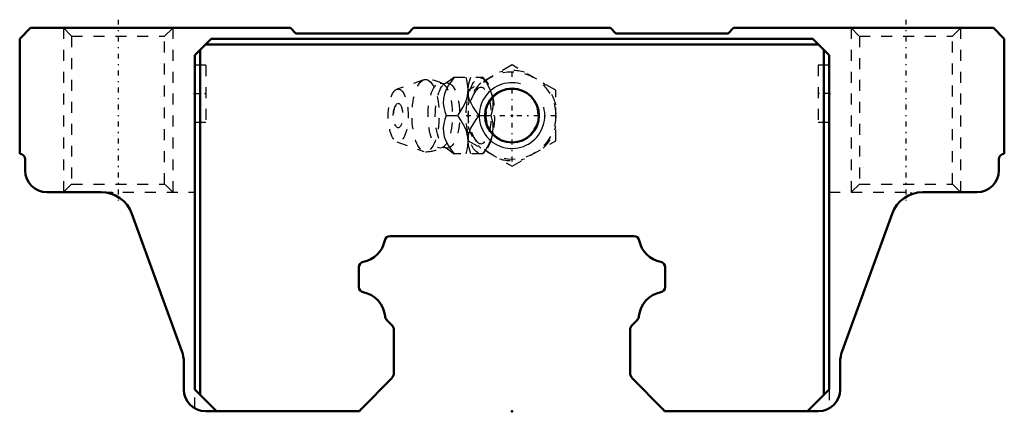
# Model space of a CAD drawing. Header units: millimetres. Extents: x -45 to 45, y 7 to 42.8.
import ezdxf

# ---------------------------------------------------------------- set-up
doc = ezdxf.new("R2010")
doc.units = ezdxf.units.MM
doc.linetypes.add('Center', pattern=[1.5, 0.45, -0.5, 0.05, -0.5])
doc.linetypes.add('Dashed', pattern=[2, 1, -1])
for name, color, linetype, lineweight in [('2d ConnectionPoints', 7, 'Continuous', 50), ('AM_0', 7, 'Continuous', 50), ('AM_5', 3, 'Continuous', 25), ('AM_7', 7, 'Center', 25), ('AM_9', 6, 'Dashed', 25)]:
    doc.layers.add(name, color=color, linetype=linetype, lineweight=lineweight)

# ---------------------------------------------------------------- blocks, each defined once
blk = doc.blocks.new('1_B_M6F_SHS_grease_nipple_joint_0_in_SHS30C1SS_GK__BLOCK_B_M6F1__2')
at = {"layer": 'AM_5', "linetype": 'Dashed'}
blk.add_arc((0, 34), 2.386, 75, 15, dxfattribs=at)
at = {"layer": 'AM_7'}
for p, q in [((0, 29.8), (0, 38.2)), ((-4.2, 34), (4.2, 34))]:
    blk.add_line(p, q, dxfattribs=at)
at = {"layer": 'AM_9'}
for p, q in [((0, 38.619), (-4, 36.309)), ((4, 36.309), (0, 38.619)), ((-8.065, 37.271), (-10.522, 36.403)), ((-5.317, 37.5), (-2.667, 37.5)), ((-2.371, 37.151), (-2.667, 37.5)), ((-4, 36.309), (-4, 31.691)), ((4, 31.691), (4, 36.309)), ((-6.03, 34), (-4.96, 34)), ((-3.002, 34), (-1.932, 34)), ((-10.522, 31.597), (-8.065, 30.729)), ((-4, 31.691), (0, 29.381)), ((0, 29.381), (4, 31.691)), ((-2.667, 30.5), (-2.371, 30.849)), ((-2.667, 30.5), (-5.317, 30.5))]:
    blk.add_line(p, q, dxfattribs=at)
for points in [[(-6.128, 36.908), (-6.13, 36.907), (-6.155, 36.896), (-6.202, 36.886), (-6.268, 36.886), (-6.316, 36.897), (-6.341, 36.907), (-6.341, 36.907)], [(-5.273, 37.5), (-5.544, 37.136), (-5.795, 36.763), (-6.013, 36.378), (-6.18, 35.969), (-6.273, 35.554), (-6.286, 35.146), (-6.236, 34.75), (-6.145, 34.371), (-6.03, 34)], [(-5.315, 37.503), (-5.433, 37.395), (-5.605, 37.253), (-5.808, 37.105), (-6.042, 36.957), (-6.126, 36.909)], [(-4.013, 36.311), (-4.013, 36.378), (-4.026, 36.66), (-4.092, 37.086), (-4.203, 37.5)], [(-4.014, 36.369), (-3.965, 36.75), (-3.874, 37.129), (-3.759, 37.5)], [(-2.689, 37.5), (-2.435, 37.141), (-2.208, 36.771), (-2.012, 36.375), (-1.865, 35.97), (-1.796, 35.689), (-1.755, 35.409), (-1.742, 35.122), (-1.755, 34.84), (-1.821, 34.414), (-1.932, 34)], [(-4.96, 34), (-4.706, 34.359), (-4.479, 34.729), (-4.283, 35.125), (-4.136, 35.53), (-4.067, 35.811), (-4.026, 36.091), (-4.013, 36.311)], [(-4.001, 35.936), (-4.002, 35.946), (-4.016, 36.333)], [(-3.002, 34), (-3.399, 34.546), (-3.581, 34.83), (-3.742, 35.122), (-3.908, 35.525), (-4.001, 35.936)], [(-6.03, 34), (-6.143, 33.636), (-6.234, 33.263), (-6.285, 32.878), (-6.275, 32.469), (-6.188, 32.054), (-6.024, 31.646), (-5.803, 31.25), (-5.548, 30.871), (-5.273, 30.5)], [(-4.013, 31.689), (-4.04, 32.03), (-4.093, 32.311), (-4.174, 32.591), (-4.284, 32.878), (-4.419, 33.16), (-4.669, 33.586), (-4.96, 34)], [(-4.003, 32.052), (-3.917, 32.446), (-3.756, 32.851), (-3.532, 33.25), (-3.277, 33.629), (-3.002, 34)], [(-1.932, 34), (-1.833, 33.641), (-1.767, 33.271), (-1.742, 32.875), (-1.77, 32.47), (-1.822, 32.189), (-1.903, 31.909), (-2.013, 31.622), (-2.148, 31.34), (-2.398, 30.914), (-2.689, 30.5)], [(-4.203, 30.5), (-4.104, 30.859), (-4.038, 31.229), (-4.013, 31.625), (-4.013, 31.689)], [(-4.014, 31.634), (-4.006, 32.025), (-4.003, 32.052)], [(-3.759, 30.5), (-3.92, 31.046), (-3.979, 31.33), (-4.013, 31.618)], [(-6.342, 31.093), (-6.328, 31.099), (-6.29, 31.11), (-6.231, 31.116), (-6.169, 31.107), (-6.136, 31.096), (-6.128, 31.092)], [(-6.131, 31.094), (-6.125, 31.091), (-5.893, 30.951), (-5.687, 30.809), (-5.509, 30.67), (-5.358, 30.538), (-5.312, 30.495)]]:
    blk.add_lwpolyline(points, dxfattribs=at)
blk.add_circle((0, 34), 4, dxfattribs=at)
for centre, radius, start, end in [((0, 34), 4.12, 73.86243, 106.13757), ((-7.903, 34), 3.3, 61.76048, 90), ((0, 34), 4.12, 133.86243, 166.13757), ((0, 34), 4.12, 13.86243, 46.13757), ((-9.071, 34), 1.82, 148.36971, 211.63029), ((0, 34), 4.12, 193.86243, 226.13757), ((0, 34), 4.12, 313.86243, 346.13757), ((-7.903, 34), 3.3, 270, 298.23952), ((0, 34), 4.12, 253.86243, 286.13757)]:
    blk.add_arc(centre, radius, start, end, dxfattribs=at)
for centre, major_axis in [((-7.903, 34), (0, 3.3)), ((-6.561, 34), (0, 2.965)), ((-5.9, 34), (0, 2.971)), ((-2.893, 34), (0, 3.445)), ((-10.403, 34), (0, 2.424)), ((-10.403, 34), (0, 1.117))]:
    blk.add_ellipse(centre, major_axis=major_axis, ratio=0.374607, dxfattribs=at)
blk.add_ellipse((-2.841, 34), major_axis=(0, -2.572), ratio=0.374607, start_param=5.781061, end_param=9.926902, dxfattribs=at)
blk = doc.blocks.new('2_SHS30CSSB_M6F1_Slide25_55_0_in_SHS30C1SS_GK__BLOCK_B_M6F1__2')
at = {"layer": 'AM_0'}
for p, q in [((-45, 41), (-44, 42)), ((-44, 42), (-20.25, 42)), ((-20.25, 42), (-19.75, 41.5)), ((-19.75, 41.5), (-9.5, 41.5)), ((-9.5, 41.5), (-9, 42)), ((-9, 42), (9, 42)), ((9, 42), (9.5, 41.5)), ((9.5, 41.5), (19.75, 41.5)), ((19.75, 41.5), (20.25, 42)), ((20.25, 42), (44, 42)), ((44, 42), (45, 41)), ((-45, 30.5), (-45, 41)), ((-27.5, 41), (-29, 39.5)), ((-28, 40.5), (28, 40.5)), ((27.5, 41), (-27.5, 41)), ((29, 39.5), (27.5, 41)), ((45, 41), (45, 30.5)), ((-28.5, 40), (-28.5, 8.5)), ((28.5, 40), (28.5, 8.5)), ((-29, 39.5), (-29, 9)), ((29, 39.5), (29, 9)), ((-44.5, 29), (-44.5, 30)), ((44.5, 30), (44.5, 29)), ((-37.56, 27), (-42.5, 27)), ((42.5, 27), (37.56, 27)), ((-30.181, 12.497), (-34.741, 25.026)), ((34.741, 25.026), (30.181, 12.497)), ((-11.147, 23), (11.147, 23)), ((-14, 18.352), (-14, 20.148)), ((14, 20.148), (14, 18.352)), ((-11.005, 14.907), (-11.458, 15.36)), ((11.458, 15.36), (11.005, 14.907)), ((-10.8, 10.491), (-10.8, 14.412)), ((10.8, 14.412), (10.8, 10.491)), ((-30, 9), (-30, 11.471)), ((30, 11.471), (30, 9)), ((-13.796, 7.204), (-11.006, 9.994)), ((11.006, 9.994), (13.796, 7.204)), ((-29, 9), (-27, 7)), ((27, 7), (29, 9)), ((-13.937, 7), (-28, 7)), ((28, 7), (13.937, 7))]:
    blk.add_line(p, q, dxfattribs=at)
blk.add_circle((0, 34), 2.459, dxfattribs=at)
for centre, radius, start, end in [((-45, 30), 0.5, 360, 90), ((45, 30), 0.5, 90, 180), ((-42.5, 29), 2, 180, 270), ((42.5, 29), 2, 270, 360), ((-37.56, 24), 3, 20, 90), ((37.56, 24), 3, 90, 160), ((-14.046, 23.051), 2.453, 280.64969, 349.25554), ((-11.155, 22.512), 0.488, 89.11394, 170.41725), ((11.155, 22.512), 0.488, 9.58275, 90.88606), ((14.046, 23.051), 2.453, 190.74446, 259.35031), ((-13.507, 20.154), 0.493, 99.95684, 180.69538), ((13.507, 20.154), 0.493, 359.30462, 80.04316), ((-13.502, 18.35), 0.498, 179.763, 259.58938), ((13.502, 18.35), 0.498, 280.41062, 0.237), ((-14.042, 15.453), 2.449, 5.06269, 79.4205), ((14.042, 15.453), 2.449, 100.5795, 174.93731), ((-11.128, 15.703), 0.476, 184.07436, 226.06755), ((11.128, 15.703), 0.476, 313.93245, 355.92564), ((-11.484, 14.419), 0.684, 359.45664, 45.54422), ((11.484, 14.419), 0.684, 134.45578, 180.54336), ((-33, 11.471), 3, 0, 20), ((33, 11.471), 3, 160, 180), ((-11.502, 10.491), 0.702, 315.00001, 359.99998), ((11.502, 10.491), 0.702, 180.00002, 224.99999), ((-28, 9), 2, 180, 270), ((28, 9), 2, 270, 0), ((-13.302, 6.711), 0.698, 134.99997, 155.52858), ((13.302, 6.711), 0.698, 24.47142, 45.00003)]:
    blk.add_arc(centre, radius, start, end, dxfattribs=at)
at = {"layer": 'AM_5', "linetype": 'Dashed'}
for p, q in [((-41, 42), (-41, 27)), ((-31, 42), (-31, 27)), ((31, 42), (31, 27)), ((41, 42), (41, 27))]:
    blk.add_line(p, q, dxfattribs=at)
at = {"layer": 'AM_5'}
blk.add_arc((0, 34), 3, 75, 15, dxfattribs=at)
at = {"layer": 'AM_7'}
for p, q in [((-36, 42.75), (-36, 26.25)), ((36, 42.75), (36, 26.25)), ((-29.05, 36), (-27.95, 36)), ((29.05, 36), (27.95, 36))]:
    blk.add_line(p, q, dxfattribs=at)
at = {"layer": 'AM_9'}
for p, q in [((-41, 42), (-40.25, 41.25)), ((-31.75, 41.25), (-31, 42)), ((31, 42), (31.75, 41.25)), ((40.25, 41.25), (41, 42)), ((-40.25, 41.25), (-40.25, 27.75)), ((-40.25, 41.25), (-31.75, 41.25)), ((-31.75, 27.75), (-31.75, 41.25)), ((31.75, 41.25), (31.75, 27.75)), ((31.75, 41.25), (40.25, 41.25)), ((40.25, 27.75), (40.25, 41.25)), ((-28, 38.6), (-29, 38.6)), ((-28, 38.6), (-28, 33.4)), ((29, 38.6), (28, 38.6)), ((28, 38.6), (28, 33.4)), ((-29, 33.4), (-28, 33.4)), ((28, 33.4), (29, 33.4)), ((-40.25, 27.75), (-41, 27)), ((-40.25, 27.75), (-31.75, 27.75)), ((-37.56, 27), (-29, 27)), ((-36.5, 26.806), (-36.5, 27)), ((-31, 27), (-31.75, 27.75)), ((29, 27), (37.56, 27)), ((31.75, 27.75), (31, 27)), ((31.75, 27.75), (40.25, 27.75)), ((36.5, 26.806), (36.5, 27)), ((41, 27), (40.25, 27.75)), ((-29, 7.271), (-29, 9)), ((29, 9), (29, 7.271))]:
    blk.add_line(p, q, dxfattribs=at)

msp = doc.modelspace()

# ---------------------------------------------------------------- linework, layer by layer
at = {"layer": '2d ConnectionPoints'}
for p in [(-29, 36), (-29, 36), (29, 36), (29, 36), (0, 34), (0, 34), (0, 7)]:
    msp.add_point(p, dxfattribs=at)

# ---------------------------------------------------------------- block references
for name in ['2_SHS30CSSB_M6F1_Slide25_55_0_in_SHS30C1SS_GK__BLOCK_B_M6F1__2', '1_B_M6F_SHS_grease_nipple_joint_0_in_SHS30C1SS_GK__BLOCK_B_M6F1__2']:
    msp.add_blockref(name, (0, 0))

doc.saveas('drawing.dxf')
